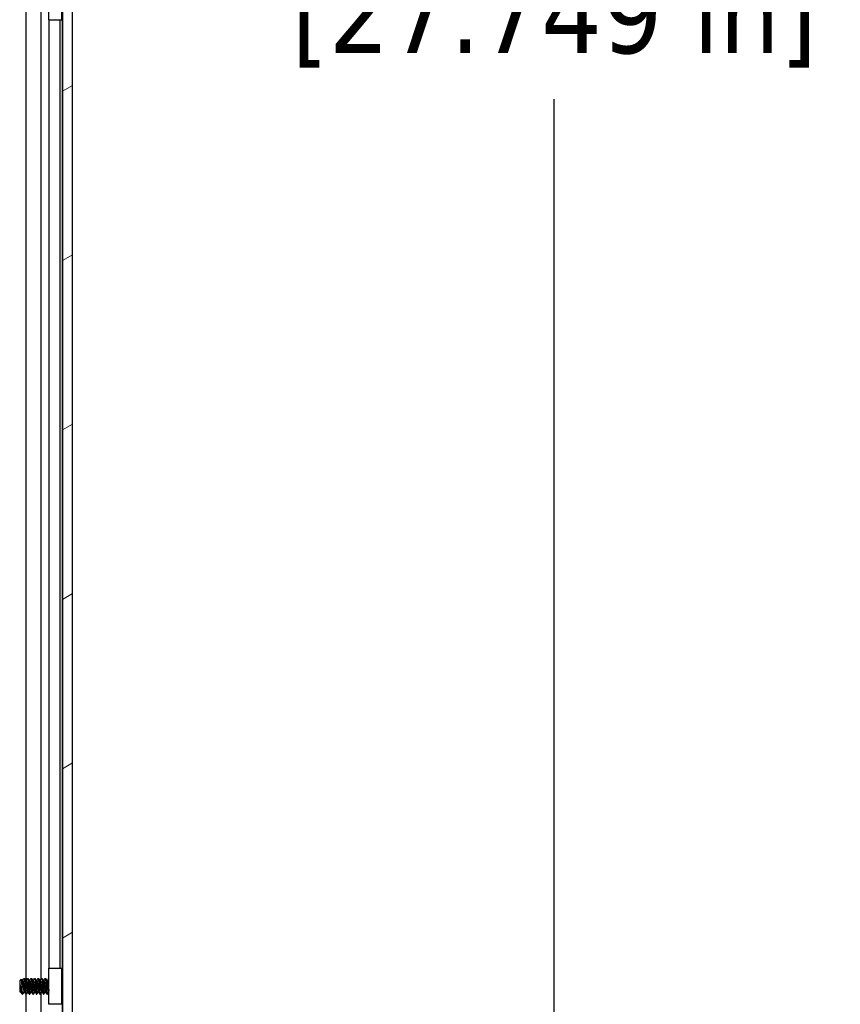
# Model space of a CAD drawing. Header units: millimetres. Extents: x 80 to 2248, y 80 to 1719.
# Tile 7 of 67: x 1290 to 1438, y 646 to 823. Entities that reach past the tile are written whole.
import ezdxf

# ---------------------------------------------------------------- set-up
doc = ezdxf.new("R2010")
doc.units = ezdxf.units.MM
doc.header["$LTSCALE"] = 8.333333
for name, color, linetype, lineweight in [('Dimension (ANSI)', 7, 'Continuous', 25), ('Hatch (ANSI)', 7, 'Continuous', 18), ('Visible (ANSI)', 7, 'Continuous', 25)]:
    doc.layers.add(name, color=color, linetype=linetype, lineweight=lineweight)
doc.styles.add('Note Text (ANSI)', font='tahoma.ttf')
doc.dimstyles.new('Default - mm (ANSI)', dxfattribs={"dimscale": 8.333333, "dimtxt": 1.75, "dimasz": 1.5, "dimexe": 2, "dimexo": 1, "dimgap": 0.8, "dimtad": 0, "dimtih": 1, "dimtoh": 1, "dimrnd": 1e-08, "dimzin": 0, "dimdsep": 46, "dimtxsty": 'Note Text (ANSI)', "dimblk": 'Filled-2', "dimcen": 0.09, "dimdle": 10, "dimclrd": 256, "dimclre": 256, "dimclrt": 256, "dimadec": 1, "dimazin": 0, "dimtfac": 1.741714, "dimtofl": 0, "dimtmove": 0, "dimatfit": 3, "dimldrblk": 'Filled-1', "dimfxl": 1, "dimtolj": 1, "dimtzin": 0, "dimlwd": -1, "dimlwe": -1, "dimarcsym": 0})

# ---------------------------------------------------------------- blocks, each defined once
blk = doc.blocks.new('Filled-2')
at = {"color": 0}
for p, q in [((0, 0), (-1, 0.167)), ((-1, 0.167), (-1, -0.167)), ((-1, 0), (0, 0)), ((-1, -0.167), (0, 0))]:
    blk.add_line(p, q, dxfattribs=at)
at = {"color": 0, "flags": 128}
blk.add_lwpolyline([(-1, -0.167), (0, 0), (-1, 0.167), (-1, -0.167)], dxfattribs=at)
at = {"color": 0}
blk.add_solid([(-1, -0.167), (0, 0), (-1, 0.167), (-1, -0.167)], dxfattribs=at)
blk = doc.blocks.new('*D11')
at = {"layer": 'Defpoints', "color": 0, "transparency": 16777216}
for p in [(1291.16, 1267.97), (1386.31, 1267.97), (1291.16, 563.14)]:
    blk.add_point(p, dxfattribs=at)
at = {"layer": 'Dimension (ANSI)', "transparency": 16777216}
for p, q in [((1299.5, 1267.97), (1402.98, 1267.97)), ((1386.31, 1255.47), (1386.31, 869.86)), ((1386.31, 575.64), (1386.31, 808.86)), ((1299.5, 563.14), (1402.98, 563.14))]:
    blk.add_line(p, q, dxfattribs=at)
at = {"layer": 'Dimension (ANSI)', "transparency": 16777216, "xscale": 12.5, "yscale": 12.5, "zscale": 12.5}
for p, rotation in [((1386.31, 1267.97), 90), ((1386.31, 563.14), 270)]:
    blk.add_blockref('Filled-2', p, dxfattribs=dict(at, rotation=rotation))
at = {"layer": 'Dimension (ANSI)', "transparency": 16777216, "char_height": 14.5833, "attachment_point": 5, "style": 'Note Text (ANSI)'}
for s, insert in [('\\A1; 704.83 mm', (1386.31, 853.65)), ('\\A1;[27.749 in]', (1386.31, 823.15))]:
    blk.add_mtext(s, dxfattribs=dict(at, insert=insert))
blk = doc.blocks.new('Filled-1')
at = {"color": 0}
for p, q in [((0, 0), (-1, 0.333)), ((-1, 0.333), (-1, -0.333)), ((-1, 0), (0, 0)), ((-1, -0.333), (0, 0))]:
    blk.add_line(p, q, dxfattribs=at)
at = {"color": 0, "flags": 128}
blk.add_lwpolyline([(-1, -0.333), (0, 0), (-1, 0.333), (-1, -0.333)], dxfattribs=at)
at = {"color": 0}
blk.add_solid([(-1, -0.333), (0, 0), (-1, 0.333), (-1, -0.333)], dxfattribs=at)

msp = doc.modelspace()

# ---------------------------------------------------------------- hatches: boundary and pattern name
at = {"layer": 'Hatch (ANSI)'}
h = msp.add_hatch(dxfattribs=at)
h.set_pattern_fill('ANSI31', color=256, scale=211.666667, angle=-15, style=0)
h.set_pattern_definition([(30, (0, 0), (-13.22917, 22.9136), [])])
h.paths.add_polyline_path([(1299.4609, 1264.0602), (1297.6575, 1264.0602), (1297.6575, 567.0588), (1299.4609, 567.0588)])

# ---------------------------------------------------------------- linework, layer by layer
at = {"layer": 'Visible (ANSI)'}
for p, q in [((1297.6575, 1264.0602), (1297.6575, 567.0588)), ((1299.4609, 567.0588), (1299.4609, 1264.0602)), ((1295.2009, 823.215), (1295.2009, 829.7092)), ((1297.5009, 829.7092), (1297.5009, 823.215)), ((1291.1084, 649.8523), (1291.1084, 825.2371)), ((1293.815, 650.1342), (1293.815, 825.4897)), ((1297.6319, 650.1547), (1297.6319, 825.3643)), ((1295.2189, 652.1095), (1295.2189, 823.2064)), ((1297.2509, 652.1095), (1297.2509, 823.1848)), ((1295.2009, 652.1095), (1297.5009, 652.1095)), ((1295.2009, 645.6095), (1295.2009, 652.1095)), ((1297.5009, 652.1095), (1297.5009, 645.6095)), ((1289.9359, 649.8057), (1290.259, 650.1287)), ((1290.7297, 650.2819), (1290.8091, 650.2819)), ((1291.3647, 650.2819), (1291.4441, 650.2819)), ((1291.9997, 650.2819), (1292.0791, 650.2819)), ((1292.6347, 650.2819), (1292.7141, 650.2819)), ((1293.2697, 650.2819), (1293.3491, 650.2819)), ((1293.9047, 650.2819), (1293.9841, 650.2819)), ((1294.5397, 650.2819), (1294.6191, 650.2819)), ((1295.1747, 650.2819), (1295.2009, 650.2819)), ((1297.5009, 650.0237), (1297.6575, 650.1803)), ((1289.9359, 649.8057), (1289.9359, 647.9134)), ((1289.9826, 649.1827), (1289.9826, 648.4148)), ((1290.4221, 649.8523), (1290.4916, 649.8523)), ((1291.0571, 649.8523), (1291.1266, 649.8523)), ((1291.6921, 649.8523), (1291.7616, 649.8523)), ((1292.3271, 649.8523), (1292.3966, 649.8523)), ((1292.9621, 649.8523), (1293.0316, 649.8523)), ((1293.5971, 649.8523), (1293.6666, 649.8523)), ((1294.2321, 649.8523), (1294.3016, 649.8523)), ((1294.8671, 649.8523), (1294.9366, 649.8523)), ((1289.9359, 647.9134), (1290.0547, 647.7946)), ((1290.0947, 647.8667), (1290.1641, 647.8667)), ((1290.4122, 647.4371), (1290.4122, 647.8629)), ((1290.4122, 647.4371), (1290.4916, 647.4371)), ((1290.7297, 647.8667), (1290.7991, 647.8667)), ((1291.0472, 647.4371), (1291.1266, 647.4371)), ((1291.1084, 576.4695), (1291.1084, 647.4371)), ((1291.3647, 647.8667), (1291.4341, 647.8667)), ((1291.6822, 647.4371), (1291.7616, 647.4371)), ((1291.9997, 647.8667), (1292.0691, 647.8667)), ((1292.3172, 647.4371), (1292.3966, 647.4371)), ((1292.6347, 647.8667), (1292.7041, 647.8667)), ((1292.9522, 647.4371), (1293.0316, 647.4371)), ((1293.2697, 647.8667), (1293.3391, 647.8667)), ((1293.5872, 647.4371), (1293.6666, 647.4371)), ((1293.815, 576.4695), (1293.815, 647.6897)), ((1293.9047, 647.8667), (1293.9741, 647.8667)), ((1294.2222, 647.4371), (1294.3016, 647.4371)), ((1294.5397, 647.8667), (1294.6091, 647.8667)), ((1294.8572, 647.4371), (1294.9366, 647.4371)), ((1295.1747, 647.8667), (1295.2009, 647.8667)), ((1297.5773, 647.6189), (1297.6575, 647.5387)), ((1297.6319, 576.4695), (1297.6319, 647.5643)), ((1297.5009, 645.6095), (1295.2009, 645.6095))]:
    msp.add_line(p, q, dxfattribs=at)
for centre, major_axis, ratio, start_param, end_param in [((1296.3509, 823.215), (-1.15, 0), 0.04222994, 0, 3.14159265), ((1295.1043, 648.8595), (0, 0.343), 0.10685664, 0.4127074, 2.72888525)]:
    msp.add_ellipse(centre, major_axis=major_axis, ratio=ratio, start_param=start_param, end_param=end_param, dxfattribs=at)
for points, knots in [([(1290.3611, 648.8595), (1290.3543, 649.0178), (1290.3482, 649.142), (1290.3374, 649.3514), (1290.3314, 649.4583), (1290.3168, 649.6941), (1290.3084, 649.8128), (1290.2965, 649.9531), (1290.2928, 649.9941), (1290.2809, 650.0935), (1290.2723, 650.1286), (1290.2619, 650.1308), (1290.2604, 650.1302), (1290.259, 650.1287)], [-0.327507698, -0.327507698, -0.327507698, -0.327507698, -0.298679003, -0.298679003, -0.265137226, -0.265137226, -0.218249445, -0.218249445, -0.194983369, -0.194983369, -0.148477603, -0.148477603, -0.140894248, -0.140894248, -0.140894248, -0.140894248]), ([(1290.0664, 647.7989), (1290.0607, 647.7888), (1290.0549, 647.7905), (1290.04, 647.8248), (1290.0311, 647.8731), (1290.015, 648.0166), (1290.0083, 648.0943), (1289.9962, 648.2363), (1289.9894, 648.3224), (1289.9826, 648.4148)], [-0.0993809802, -0.0993809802, -0.0993809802, -0.0993809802, -0.0821352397, -0.0821352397, -0.0557038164, -0.0557038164, -0.030124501, -0.030124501, 0, 0, 0, 0]), ([(1290.056, 648.8595), (1290.0661, 648.8073), (1290.0853, 648.7085), (1290.1294, 648.4881), (1290.1479, 648.3971), (1290.1947, 648.1701), (1290.2223, 648.04), (1290.2825, 647.7707), (1290.3075, 647.6701), (1290.357, 647.5204), (1290.3849, 647.4644), (1290.4122, 647.4371)], [-0.169469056, -0.169469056, -0.169469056, -0.169469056, -0.142100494, -0.142100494, -0.122546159, -0.122546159, -0.091769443, -0.091769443, -0.050399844, -0.050399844, 0, 0, 0, 0]), ([(1290.4122, 647.8629), (1290.4037, 647.999), (1290.3949, 648.1559), (1290.3862, 648.3265), (1290.3818, 648.4119), (1290.3775, 648.4991), (1290.3733, 648.5883), (1290.3691, 648.6775), (1290.365, 648.7694), (1290.3611, 648.8595)], [0, 0, 0, 0, 0.00054045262, 0.00054045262, 0.00054045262, 0.00081067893, 0.00081067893, 0.00081067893, 0.00108090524, 0.00108090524, 0.00108090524, 0.00108090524]), ([(1295.0896, 649.1737), (1295.1001, 649.2169), (1295.1156, 649.2617), (1295.1539, 649.3409), (1295.1757, 649.3766), (1295.2009, 649.4096)], [0, 0, 0, 0, 0.0142453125, 0.0142453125, 0.0267228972, 0.0267228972, 0.0267228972, 0.0267228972]), ([(1295.201, 648.3095), (1295.1866, 648.3283), (1295.1733, 648.3479), (1295.1449, 648.3956), (1295.1307, 648.4245), (1295.1067, 648.484), (1295.097, 648.515), (1295.0896, 648.5453)], [0.0124956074, 0.0124956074, 0.0124956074, 0.0124956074, 0.0195994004, 0.0195994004, 0.029259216, 0.029259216, 0.0392505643, 0.0392505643, 0.0392505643, 0.0392505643]), ([(1297.5773, 647.6189), (1297.5694, 647.6268), (1297.5614, 647.66), (1297.5474, 647.7656), (1297.5402, 647.8434), (1297.5219, 648.0813), (1297.513, 648.2126), (1297.5029, 648.3729), (1297.5019, 648.3888), (1297.5009, 648.4048)], [-0.529903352, -0.529903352, -0.529903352, -0.529903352, -0.438646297, -0.438646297, -0.360774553, -0.360774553, -0.293383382, -0.293383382, -0.286024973, -0.286024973, -0.286024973, -0.286024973])]:
    msp.add_open_spline(points, degree=3, knots=knots, dxfattribs=at)
for points in [[(1290.2689, 650.1249), (1290.3231, 650.0282), (1290.3774, 649.9316), (1290.4318, 649.8351)], [(1290.4816, 649.8523), (1290.5599, 649.9912), (1290.6379, 650.1303), (1290.7157, 650.2695)], [(1290.823, 650.2695), (1290.9041, 650.1246), (1290.9852, 649.9797), (1291.0668, 649.8351)], [(1291.1166, 649.8523), (1291.1949, 649.9912), (1291.2729, 650.1303), (1291.3507, 650.2695)], [(1291.458, 650.2695), (1291.5391, 650.1246), (1291.6202, 649.9797), (1291.7018, 649.8351)], [(1291.7516, 649.8523), (1291.8299, 649.9912), (1291.9079, 650.1303), (1291.9857, 650.2695)], [(1292.093, 650.2695), (1292.1741, 650.1246), (1292.2552, 649.9797), (1292.3368, 649.8351)], [(1292.3866, 649.8523), (1292.4649, 649.9912), (1292.5429, 650.1303), (1292.6207, 650.2695)], [(1292.728, 650.2695), (1292.8091, 650.1246), (1292.8902, 649.9797), (1292.9718, 649.8351)], [(1293.0216, 649.8523), (1293.0999, 649.9912), (1293.1779, 650.1303), (1293.2557, 650.2695)], [(1293.363, 650.2695), (1293.4441, 650.1246), (1293.5252, 649.9797), (1293.6068, 649.8351)], [(1293.6566, 649.8523), (1293.7349, 649.9912), (1293.8129, 650.1303), (1293.8907, 650.2695)], [(1293.998, 650.2695), (1294.0791, 650.1246), (1294.1602, 649.9797), (1294.2418, 649.8351)], [(1294.2916, 649.8523), (1294.3699, 649.9912), (1294.4479, 650.1303), (1294.5257, 650.2695)], [(1294.633, 650.2695), (1294.7141, 650.1246), (1294.7952, 649.9797), (1294.8768, 649.8351)], [(1294.9266, 649.8523), (1295.0049, 649.9912), (1295.0829, 650.1303), (1295.1607, 650.2695)], [(1297.6423, 650.1651), (1297.6474, 650.1742), (1297.6525, 650.1832), (1297.6575, 650.1923)], [(1289.9826, 649.1827), (1290.0093, 649.0839), (1290.0339, 648.9741), (1290.056, 648.8595)], [(1290.1046, 647.8667), (1290.0919, 647.8441), (1290.0791, 647.8215), (1290.0664, 647.7989)], [(1290.3802, 647.4818), (1290.3051, 647.616), (1290.2299, 647.7501), (1290.1544, 647.884)], [(1290.7396, 647.8667), (1290.6613, 647.7278), (1290.5833, 647.5887), (1290.5055, 647.4495)], [(1291.0332, 647.4495), (1290.9522, 647.5945), (1290.871, 647.7393), (1290.7894, 647.884)], [(1291.3746, 647.8667), (1291.2963, 647.7278), (1291.2183, 647.5887), (1291.1405, 647.4495)], [(1291.6682, 647.4495), (1291.5872, 647.5945), (1291.506, 647.7393), (1291.4244, 647.884)], [(1292.0096, 647.8667), (1291.9313, 647.7278), (1291.8533, 647.5887), (1291.7755, 647.4495)], [(1292.3032, 647.4495), (1292.2222, 647.5945), (1292.141, 647.7393), (1292.0594, 647.884)], [(1292.6446, 647.8667), (1292.5663, 647.7278), (1292.4883, 647.5887), (1292.4105, 647.4495)], [(1292.9382, 647.4495), (1292.8572, 647.5945), (1292.776, 647.7393), (1292.6944, 647.884)], [(1293.2796, 647.8667), (1293.2013, 647.7278), (1293.1233, 647.5887), (1293.0455, 647.4495)], [(1293.5732, 647.4495), (1293.4922, 647.5945), (1293.411, 647.7393), (1293.3294, 647.884)], [(1293.9146, 647.8667), (1293.8363, 647.7278), (1293.7583, 647.5887), (1293.6805, 647.4495)], [(1294.2082, 647.4495), (1294.1272, 647.5945), (1294.046, 647.7393), (1293.9644, 647.884)], [(1294.5496, 647.8667), (1294.4713, 647.7278), (1294.3933, 647.5887), (1294.3155, 647.4495)], [(1294.8432, 647.4495), (1294.7622, 647.5945), (1294.681, 647.7393), (1294.5994, 647.884)], [(1295.1846, 647.8667), (1295.1063, 647.7278), (1295.0283, 647.5887), (1294.9505, 647.4495)], [(1297.5825, 647.6138), (1297.5553, 647.5653), (1297.5281, 647.5167), (1297.5009, 647.4682)]]:
    msp.add_open_spline(points, degree=3, dxfattribs=at)
for points, weights, knots in [([(1290.7157, 650.2695), (1290.7514, 650.3333), (1290.7826, 650.0914), (1290.8355, 649.6807), (1290.8884, 648.8595)], [0.937106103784, 0.916453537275, 1, 0.866025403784, 1], [0.0768375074, 0.0768375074, 0.0768375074, 0.0833333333, 0.0833333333, 0.09375, 0.09375, 0.09375]), ([(1290.8091, 650.2819), (1290.8374, 650.2819), (1290.862, 650.0914), (1290.9149, 649.6807), (1290.9678, 648.8595)], [0.933012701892, 0.933012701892, 1, 0.866025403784, 1], [0.140625, 0.140625, 0.140625, 0.1458333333, 0.1458333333, 0.15625, 0.15625, 0.15625]), ([(1291.3507, 650.2695), (1291.3864, 650.3333), (1291.4176, 650.0914), (1291.4705, 649.6807), (1291.5234, 648.8595)], [0.937106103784, 0.916453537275, 1, 0.866025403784, 1], [0.1393375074, 0.1393375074, 0.1393375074, 0.1458333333, 0.1458333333, 0.15625, 0.15625, 0.15625]), ([(1291.4441, 650.2819), (1291.4724, 650.2819), (1291.497, 650.0914), (1291.5499, 649.6807), (1291.6028, 648.8595)], [0.933012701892, 0.933012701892, 1, 0.866025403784, 1], [0.203125, 0.203125, 0.203125, 0.2083333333, 0.2083333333, 0.21875, 0.21875, 0.21875]), ([(1291.9857, 650.2695), (1292.0214, 650.3333), (1292.0526, 650.0914), (1292.1055, 649.6807), (1292.1584, 648.8595)], [0.937106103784, 0.916453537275, 1, 0.866025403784, 1], [0.2018375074, 0.2018375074, 0.2018375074, 0.2083333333, 0.2083333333, 0.21875, 0.21875, 0.21875]), ([(1292.0791, 650.2819), (1292.1074, 650.2819), (1292.132, 650.0914), (1292.1849, 649.6807), (1292.2378, 648.8595)], [0.933012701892, 0.933012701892, 1, 0.866025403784, 1], [0.265625, 0.265625, 0.265625, 0.2708333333, 0.2708333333, 0.28125, 0.28125, 0.28125]), ([(1292.6207, 650.2695), (1292.6564, 650.3333), (1292.6876, 650.0914), (1292.7405, 649.6807), (1292.7934, 648.8595)], [0.937106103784, 0.916453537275, 1, 0.866025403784, 1], [0.2643375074, 0.2643375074, 0.2643375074, 0.2708333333, 0.2708333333, 0.28125, 0.28125, 0.28125]), ([(1292.7141, 650.2819), (1292.7424, 650.2819), (1292.767, 650.0914), (1292.8199, 649.6807), (1292.8728, 648.8595)], [0.933012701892, 0.933012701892, 1, 0.866025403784, 1], [0.328125, 0.328125, 0.328125, 0.3333333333, 0.3333333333, 0.34375, 0.34375, 0.34375]), ([(1293.2557, 650.2695), (1293.2914, 650.3333), (1293.3226, 650.0914), (1293.3755, 649.6807), (1293.4284, 648.8595)], [0.937106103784, 0.916453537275, 1, 0.866025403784, 1], [0.3268375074, 0.3268375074, 0.3268375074, 0.3333333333, 0.3333333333, 0.34375, 0.34375, 0.34375]), ([(1293.3491, 650.2819), (1293.3774, 650.2819), (1293.402, 650.0914), (1293.4549, 649.6807), (1293.5078, 648.8595)], [0.933012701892, 0.933012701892, 1, 0.866025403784, 1], [0.390625, 0.390625, 0.390625, 0.3958333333, 0.3958333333, 0.40625, 0.40625, 0.40625]), ([(1293.8907, 650.2695), (1293.9264, 650.3333), (1293.9576, 650.0914), (1294.0105, 649.6807), (1294.0634, 648.8595)], [0.937106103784, 0.916453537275, 1, 0.866025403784, 1], [0.3893375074, 0.3893375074, 0.3893375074, 0.3958333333, 0.3958333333, 0.40625, 0.40625, 0.40625]), ([(1293.9841, 650.2819), (1294.0124, 650.2819), (1294.037, 650.0914), (1294.0899, 649.6807), (1294.1428, 648.8595)], [0.933012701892, 0.933012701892, 1, 0.866025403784, 1], [0.453125, 0.453125, 0.453125, 0.4583333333, 0.4583333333, 0.46875, 0.46875, 0.46875]), ([(1294.5257, 650.2695), (1294.5614, 650.3333), (1294.5926, 650.0914), (1294.6455, 649.6807), (1294.6984, 648.8595)], [0.937106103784, 0.916453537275, 1, 0.866025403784, 1], [0.4518375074, 0.4518375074, 0.4518375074, 0.4583333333, 0.4583333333, 0.46875, 0.46875, 0.46875]), ([(1294.6191, 650.2819), (1294.6474, 650.2819), (1294.672, 650.0914), (1294.7249, 649.6807), (1294.7778, 648.8595)], [0.933012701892, 0.933012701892, 1, 0.866025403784, 1], [0.515625, 0.515625, 0.515625, 0.5208333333, 0.5208333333, 0.53125, 0.53125, 0.53125]), ([(1289.9826, 649.1827), (1290, 649.0256), (1290.0153, 648.8595), (1290.0682, 648.2863), (1290.1211, 647.9997), (1290.1367, 647.9153), (1290.1544, 647.884)], [0.941670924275, 0.957095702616, 1, 0.866025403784, 1, 0.956426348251, 0.941196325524], [0.0279141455, 0.0279141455, 0.0279141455, 0.03125, 0.03125, 0.0416666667, 0.0416666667, 0.0450545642, 0.0450545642, 0.0450545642]), ([(1289.9826, 648.4148), (1290.0143, 648.1486), (1290.0418, 647.9997), (1290.0663, 647.8667), (1290.0947, 647.8667)], [0.933829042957, 0.925617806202, 1, 0.933012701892, 0.933012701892], [0.0358833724, 0.0358833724, 0.0358833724, 0.0416666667, 0.0416666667, 0.046875, 0.046875, 0.046875]), ([(1290.4318, 649.8351), (1290.4495, 649.8037), (1290.4651, 649.7193), (1290.518, 649.4327), (1290.5709, 648.8595), (1290.6238, 648.2863), (1290.6768, 647.9997), (1290.7013, 647.8667), (1290.7297, 647.8667)], [0.941196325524, 0.956426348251, 1, 0.866025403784, 1, 0.866025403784, 1, 0.933012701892, 0.933012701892], [0.0799454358, 0.0799454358, 0.0799454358, 0.0833333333, 0.0833333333, 0.09375, 0.09375, 0.1041666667, 0.1041666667, 0.109375, 0.109375, 0.109375]), ([(1290.4916, 649.8523), (1290.5199, 649.8523), (1290.5445, 649.7193), (1290.5974, 649.4327), (1290.6503, 648.8595), (1290.7032, 648.2863), (1290.7561, 647.9997), (1290.7717, 647.9153), (1290.7894, 647.884)], [0.933012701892, 0.933012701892, 1, 0.866025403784, 1, 0.866025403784, 1, 0.956426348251, 0.941196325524], [0.078125, 0.078125, 0.078125, 0.0833333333, 0.0833333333, 0.09375, 0.09375, 0.1041666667, 0.1041666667, 0.1075545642, 0.1075545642, 0.1075545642]), ([(1290.8884, 648.8595), (1290.9413, 648.0383), (1290.9943, 647.6277), (1291.0188, 647.4371), (1291.0472, 647.4371)], [1, 0.866025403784, 1, 0.933012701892, 0.933012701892], [0.09375, 0.09375, 0.09375, 0.1041666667, 0.1041666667, 0.109375, 0.109375, 0.109375]), ([(1290.9678, 648.8595), (1291.0207, 648.0383), (1291.0736, 647.6277), (1291.1048, 647.3857), (1291.1405, 647.4495)], [1, 0.866025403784, 1, 0.916453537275, 0.937106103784], [0.15625, 0.15625, 0.15625, 0.1666666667, 0.1666666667, 0.1731624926, 0.1731624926, 0.1731624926]), ([(1291.0668, 649.8351), (1291.0845, 649.8037), (1291.1001, 649.7193), (1291.153, 649.4327), (1291.2059, 648.8595), (1291.2588, 648.2863), (1291.3118, 647.9997), (1291.3363, 647.8667), (1291.3647, 647.8667)], [0.941196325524, 0.956426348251, 1, 0.866025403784, 1, 0.866025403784, 1, 0.933012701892, 0.933012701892], [0.1424454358, 0.1424454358, 0.1424454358, 0.1458333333, 0.1458333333, 0.15625, 0.15625, 0.1666666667, 0.1666666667, 0.171875, 0.171875, 0.171875]), ([(1291.1266, 649.8523), (1291.1549, 649.8523), (1291.1795, 649.7193), (1291.2324, 649.4327), (1291.2853, 648.8595), (1291.3382, 648.2863), (1291.3911, 647.9997), (1291.4067, 647.9153), (1291.4244, 647.884)], [0.933012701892, 0.933012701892, 1, 0.866025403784, 1, 0.866025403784, 1, 0.956426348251, 0.941196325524], [0.140625, 0.140625, 0.140625, 0.1458333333, 0.1458333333, 0.15625, 0.15625, 0.1666666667, 0.1666666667, 0.1700545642, 0.1700545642, 0.1700545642]), ([(1291.5234, 648.8595), (1291.5763, 648.0383), (1291.6293, 647.6277), (1291.6538, 647.4371), (1291.6822, 647.4371)], [1, 0.866025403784, 1, 0.933012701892, 0.933012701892], [0.15625, 0.15625, 0.15625, 0.1666666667, 0.1666666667, 0.171875, 0.171875, 0.171875]), ([(1291.6028, 648.8595), (1291.6557, 648.0383), (1291.7086, 647.6277), (1291.7398, 647.3857), (1291.7755, 647.4495)], [1, 0.866025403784, 1, 0.916453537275, 0.937106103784], [0.21875, 0.21875, 0.21875, 0.2291666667, 0.2291666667, 0.2356624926, 0.2356624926, 0.2356624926]), ([(1291.7018, 649.8351), (1291.7195, 649.8037), (1291.7351, 649.7193), (1291.788, 649.4327), (1291.8409, 648.8595), (1291.8938, 648.2863), (1291.9468, 647.9997), (1291.9713, 647.8667), (1291.9997, 647.8667)], [0.941196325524, 0.956426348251, 1, 0.866025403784, 1, 0.866025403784, 1, 0.933012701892, 0.933012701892], [0.2049454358, 0.2049454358, 0.2049454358, 0.2083333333, 0.2083333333, 0.21875, 0.21875, 0.2291666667, 0.2291666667, 0.234375, 0.234375, 0.234375]), ([(1291.7616, 649.8523), (1291.7899, 649.8523), (1291.8145, 649.7193), (1291.8674, 649.4327), (1291.9203, 648.8595), (1291.9732, 648.2863), (1292.0261, 647.9997), (1292.0417, 647.9153), (1292.0594, 647.884)], [0.933012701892, 0.933012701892, 1, 0.866025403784, 1, 0.866025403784, 1, 0.956426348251, 0.941196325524], [0.203125, 0.203125, 0.203125, 0.2083333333, 0.2083333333, 0.21875, 0.21875, 0.2291666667, 0.2291666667, 0.2325545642, 0.2325545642, 0.2325545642]), ([(1292.1584, 648.8595), (1292.2113, 648.0383), (1292.2643, 647.6277), (1292.2888, 647.4371), (1292.3172, 647.4371)], [1, 0.866025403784, 1, 0.933012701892, 0.933012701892], [0.21875, 0.21875, 0.21875, 0.2291666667, 0.2291666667, 0.234375, 0.234375, 0.234375]), ([(1292.2378, 648.8595), (1292.2907, 648.0383), (1292.3436, 647.6277), (1292.3748, 647.3857), (1292.4105, 647.4495)], [1, 0.866025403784, 1, 0.916453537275, 0.937106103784], [0.28125, 0.28125, 0.28125, 0.2916666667, 0.2916666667, 0.2981624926, 0.2981624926, 0.2981624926]), ([(1292.3368, 649.8351), (1292.3545, 649.8037), (1292.3701, 649.7193), (1292.423, 649.4327), (1292.4759, 648.8595), (1292.5288, 648.2863), (1292.5818, 647.9997), (1292.6063, 647.8667), (1292.6347, 647.8667)], [0.941196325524, 0.956426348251, 1, 0.866025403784, 1, 0.866025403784, 1, 0.933012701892, 0.933012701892], [0.2674454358, 0.2674454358, 0.2674454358, 0.2708333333, 0.2708333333, 0.28125, 0.28125, 0.2916666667, 0.2916666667, 0.296875, 0.296875, 0.296875]), ([(1292.3966, 649.8523), (1292.4249, 649.8523), (1292.4495, 649.7193), (1292.5024, 649.4327), (1292.5553, 648.8595), (1292.6082, 648.2863), (1292.6611, 647.9997), (1292.6767, 647.9153), (1292.6944, 647.884)], [0.933012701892, 0.933012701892, 1, 0.866025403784, 1, 0.866025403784, 1, 0.956426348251, 0.941196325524], [0.265625, 0.265625, 0.265625, 0.2708333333, 0.2708333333, 0.28125, 0.28125, 0.2916666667, 0.2916666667, 0.2950545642, 0.2950545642, 0.2950545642]), ([(1292.7934, 648.8595), (1292.8463, 648.0383), (1292.8993, 647.6277), (1292.9238, 647.4371), (1292.9522, 647.4371)], [1, 0.866025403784, 1, 0.933012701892, 0.933012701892], [0.28125, 0.28125, 0.28125, 0.2916666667, 0.2916666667, 0.296875, 0.296875, 0.296875]), ([(1292.8728, 648.8595), (1292.9257, 648.0383), (1292.9786, 647.6277), (1293.0098, 647.3857), (1293.0455, 647.4495)], [1, 0.866025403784, 1, 0.916453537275, 0.937106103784], [0.34375, 0.34375, 0.34375, 0.3541666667, 0.3541666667, 0.3606624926, 0.3606624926, 0.3606624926]), ([(1292.9718, 649.8351), (1292.9895, 649.8037), (1293.0051, 649.7193), (1293.058, 649.4327), (1293.1109, 648.8595), (1293.1638, 648.2863), (1293.2168, 647.9997), (1293.2413, 647.8667), (1293.2697, 647.8667)], [0.941196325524, 0.956426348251, 1, 0.866025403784, 1, 0.866025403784, 1, 0.933012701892, 0.933012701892], [0.3299454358, 0.3299454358, 0.3299454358, 0.3333333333, 0.3333333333, 0.34375, 0.34375, 0.3541666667, 0.3541666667, 0.359375, 0.359375, 0.359375]), ([(1293.0316, 649.8523), (1293.0599, 649.8523), (1293.0845, 649.7193), (1293.1374, 649.4327), (1293.1903, 648.8595), (1293.2432, 648.2863), (1293.2961, 647.9997), (1293.3117, 647.9153), (1293.3294, 647.884)], [0.933012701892, 0.933012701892, 1, 0.866025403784, 1, 0.866025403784, 1, 0.956426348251, 0.941196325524], [0.328125, 0.328125, 0.328125, 0.3333333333, 0.3333333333, 0.34375, 0.34375, 0.3541666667, 0.3541666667, 0.3575545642, 0.3575545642, 0.3575545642]), ([(1293.4284, 648.8595), (1293.4813, 648.0383), (1293.5343, 647.6277), (1293.5588, 647.4371), (1293.5872, 647.4371)], [1, 0.866025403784, 1, 0.933012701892, 0.933012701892], [0.34375, 0.34375, 0.34375, 0.3541666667, 0.3541666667, 0.359375, 0.359375, 0.359375]), ([(1293.5078, 648.8595), (1293.5607, 648.0383), (1293.6136, 647.6277), (1293.6448, 647.3857), (1293.6805, 647.4495)], [1, 0.866025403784, 1, 0.916453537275, 0.937106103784], [0.40625, 0.40625, 0.40625, 0.4166666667, 0.4166666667, 0.4231624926, 0.4231624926, 0.4231624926]), ([(1293.6068, 649.8351), (1293.6245, 649.8037), (1293.6401, 649.7193), (1293.693, 649.4327), (1293.7459, 648.8595), (1293.7988, 648.2863), (1293.8518, 647.9997), (1293.8763, 647.8667), (1293.9047, 647.8667)], [0.941196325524, 0.956426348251, 1, 0.866025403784, 1, 0.866025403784, 1, 0.933012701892, 0.933012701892], [0.3924454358, 0.3924454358, 0.3924454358, 0.3958333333, 0.3958333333, 0.40625, 0.40625, 0.4166666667, 0.4166666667, 0.421875, 0.421875, 0.421875]), ([(1293.6666, 649.8523), (1293.6949, 649.8523), (1293.7195, 649.7193), (1293.7724, 649.4327), (1293.8253, 648.8595), (1293.8782, 648.2863), (1293.9311, 647.9997), (1293.9467, 647.9153), (1293.9644, 647.884)], [0.933012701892, 0.933012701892, 1, 0.866025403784, 1, 0.866025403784, 1, 0.956426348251, 0.941196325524], [0.390625, 0.390625, 0.390625, 0.3958333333, 0.3958333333, 0.40625, 0.40625, 0.4166666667, 0.4166666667, 0.4200545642, 0.4200545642, 0.4200545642]), ([(1294.0634, 648.8595), (1294.1163, 648.0383), (1294.1693, 647.6277), (1294.1938, 647.4371), (1294.2222, 647.4371)], [1, 0.866025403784, 1, 0.933012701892, 0.933012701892], [0.40625, 0.40625, 0.40625, 0.4166666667, 0.4166666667, 0.421875, 0.421875, 0.421875]), ([(1294.1428, 648.8595), (1294.1957, 648.0383), (1294.2486, 647.6277), (1294.2798, 647.3857), (1294.3155, 647.4495)], [1, 0.866025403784, 1, 0.916453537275, 0.937106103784], [0.46875, 0.46875, 0.46875, 0.4791666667, 0.4791666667, 0.4856624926, 0.4856624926, 0.4856624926]), ([(1294.2418, 649.8351), (1294.2595, 649.8037), (1294.2751, 649.7193), (1294.328, 649.4327), (1294.3809, 648.8595), (1294.4338, 648.2863), (1294.4868, 647.9997), (1294.5113, 647.8667), (1294.5397, 647.8667)], [0.941196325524, 0.956426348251, 1, 0.866025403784, 1, 0.866025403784, 1, 0.933012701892, 0.933012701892], [0.4549454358, 0.4549454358, 0.4549454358, 0.4583333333, 0.4583333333, 0.46875, 0.46875, 0.4791666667, 0.4791666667, 0.484375, 0.484375, 0.484375]), ([(1294.3016, 649.8523), (1294.3299, 649.8523), (1294.3545, 649.7193), (1294.4074, 649.4327), (1294.4603, 648.8595), (1294.5132, 648.2863), (1294.5661, 647.9997), (1294.5817, 647.9153), (1294.5994, 647.884)], [0.933012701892, 0.933012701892, 1, 0.866025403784, 1, 0.866025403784, 1, 0.956426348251, 0.941196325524], [0.453125, 0.453125, 0.453125, 0.4583333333, 0.4583333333, 0.46875, 0.46875, 0.4791666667, 0.4791666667, 0.4825545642, 0.4825545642, 0.4825545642]), ([(1294.6984, 648.8595), (1294.7513, 648.0383), (1294.8043, 647.6277), (1294.8288, 647.4371), (1294.8572, 647.4371)], [1, 0.866025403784, 1, 0.933012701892, 0.933012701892], [0.46875, 0.46875, 0.46875, 0.4791666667, 0.4791666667, 0.484375, 0.484375, 0.484375]), ([(1294.7778, 648.8595), (1294.8307, 648.0383), (1294.8836, 647.6277), (1294.9148, 647.3857), (1294.9505, 647.4495)], [1, 0.866025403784, 1, 0.916453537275, 0.937106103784], [0.53125, 0.53125, 0.53125, 0.5416666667, 0.5416666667, 0.5481624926, 0.5481624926, 0.5481624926]), ([(1294.8768, 649.8351), (1294.8945, 649.8037), (1294.9101, 649.7193), (1294.963, 649.4327), (1295.0159, 648.8595), (1295.0688, 648.2863), (1295.1218, 647.9997), (1295.1463, 647.8667), (1295.1747, 647.8667)], [0.941196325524, 0.956426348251, 1, 0.866025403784, 1, 0.866025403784, 1, 0.933012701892, 0.933012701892], [0.5174454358, 0.5174454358, 0.5174454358, 0.5208333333, 0.5208333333, 0.53125, 0.53125, 0.5416666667, 0.5416666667, 0.546875, 0.546875, 0.546875]), ([(1294.9366, 649.8523), (1294.9649, 649.8523), (1294.9895, 649.7193), (1295.0303, 649.4984), (1295.075, 649.0664)], [0.933012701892, 0.933012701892, 1, 0.893471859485, 0.956352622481], [0.515625, 0.515625, 0.515625, 0.5208333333, 0.5208333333, 0.529116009, 0.529116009, 0.529116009]), ([(1290.4122, 647.8629), (1290.4261, 647.7246), (1290.4386, 647.6277), (1290.4698, 647.3857), (1290.5055, 647.4495)], [0.948065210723, 0.96476686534, 1, 0.916453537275, 0.937106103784], [0.10142725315, 0.10142725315, 0.10142725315, 0.10416666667, 0.10416666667, 0.11066249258, 0.11066249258, 0.11066249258])]:
    msp.add_rational_spline(points, weights, degree=2, knots=knots, dxfattribs=at)
for points, weights in [([(1295.1607, 650.2695), (1295.1811, 650.3059), (1295.2009, 650.2375)], [0.937106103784, 0.925226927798, 0.947821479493]), ([(1295.1438, 648.3996), (1295.1744, 648.145), (1295.2009, 648.0008)], [0.933422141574, 0.927799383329, 0.99939290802])]:
    msp.add_rational_spline(points, weights, degree=2, dxfattribs=at)

# ---------------------------------------------------------------- dimensions: what is measured, and where the dimension line sits
at = {"layer": 'Dimension (ANSI)'}
dim = msp.add_linear_dim(base=(1386.311, 1267.9745), p1=(1291.1647, 563.1445), p2=(1291.1647, 1267.9745), angle=90, text=' <> mm\\X[27.749 in]', dimstyle='Default - mm (ANSI)', override={"dimgap": 0.8, "dimdec": 2, "dimpost": '', "dimtol": 0, "dimlim": 0, "dimtp": 0, "dimtm": 0, "dimtdec": 2, "dimatfit": 1}, dxfattribs=at)
dim.commit()
dim.dimension.update_dxf_attribs({"geometry": '*D11', "text_midpoint": (1386.311, 839.3595), "dimtype": 160})

doc.saveas('drawing.dxf')
